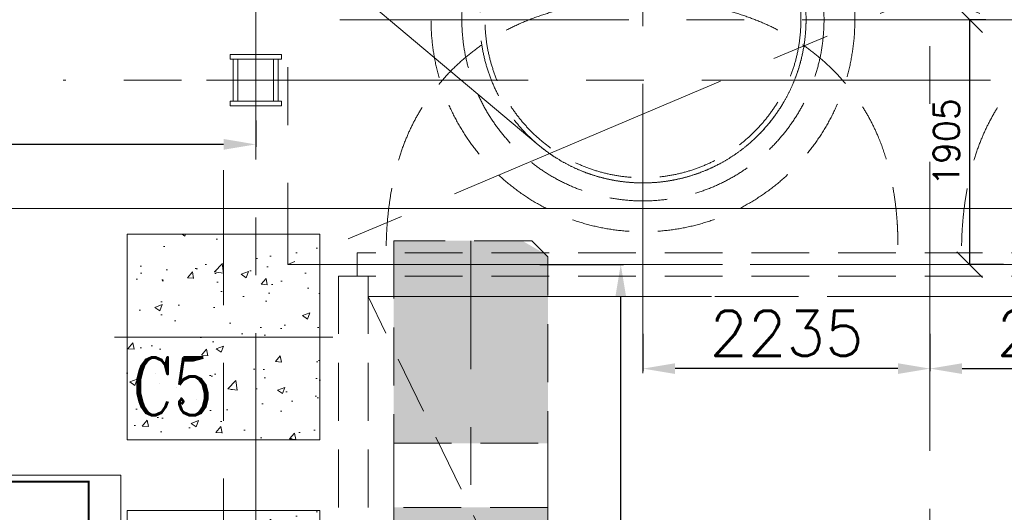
# Model space of a CAD drawing. Header units: inches. Extents: x 0 to 1545919, y 0 to 23143738.
# Tile 90 of 197: x 107952 to 115619, y 158774 to 162607. Entities that reach past the tile are written whole.
import ezdxf

# ---------------------------------------------------------------- set-up
doc = ezdxf.new("R2010")
doc.units = ezdxf.units.IN
doc.header["$LTSCALE"] = 1800
doc.header["$MEASUREMENT"] = 0
for name, pattern in [('CENTER', [2, 1.25, -0.25, 0.25, -0.25]), ('CENTER2', [1.125, 0.75, -0.125, 0.125, -0.125]), ('HIDDEN', [0.375, 0.25, -0.125])]:
    doc.linetypes.add(name, pattern=pattern)
doc.layers.get('0').update_dxf_attribs({"color": 253, "lineweight": 5})
doc.layers.get('Defpoints').update_dxf_attribs({"lineweight": 18})
for name, color, linetype, lineweight in [('AUX COL', 1, 'Continuous', 18), ('CEN', 8, 'CENTER', 18), ('CONCRETE', 145, 'Continuous', 18), ('CWPIPE', 200, 'CENTER', 18), ('DIM', 4, 'Continuous', 18), ('EQUIP', 8, 'HIDDEN', 9), ('GRID', 251, 'CENTER', 18), ('HATCH', 9, 'Continuous', 18), ('HATCH-1', 252, 'Continuous', 9), ('STEEL', 231, 'Continuous', 18), ('TEXT', 3, 'Continuous', 18)]:
    doc.layers.add(name, color=color, linetype=linetype, lineweight=lineweight)
doc.styles.add('ROMANC', font='ROMANC.SHX')
doc.styles.add('ROMANS', font='romans.shx')
doc.linetypes.add('FENCELINE1', pattern='A,0.25,-0.1,[133,ltypeshp.shx,S=0.1,R=0,X=-0.1,Y=0],-0.1,1', length=1.45)
doc.dimstyles.new('HALF', dxfattribs={"dimtxt": 200, "dimasz": 200, "dimexe": 0, "dimexo": 0, "dimgap": 80, "dimtad": 1, "dimdec": 0, "dimzin": 0, "dimdsep": 46, "dimtxsty": 'ROMANS', "dimblk": 'OBLIQUE', "dimcen": 0, "dimclrd": 4, "dimclre": 9, "dimclrt": 256, "dimadec": 0, "dimazin": 0, "dimtfac": 0.09, "dimtdec": 0, "dimtix": 1, "dimtofl": 0, "dimtmove": 0, "dimatfit": 3, "dimldrblk": 'DOT', "dimfxl": 1, "dimtolj": 1, "dimtzin": 0, "dimarcsym": 0})
doc.dimstyles.new('MAIN', dxfattribs={"dimtxt": 350, "dimasz": 250, "dimexe": 20, "dimexo": 20, "dimgap": 100, "dimtad": 1, "dimdec": 0, "dimzin": 0, "dimdsep": 46, "dimtxsty": 'ROMANS', "dimcen": 0.09, "dimclrd": 256, "dimclre": 9, "dimclrt": 256, "dimadec": 0, "dimazin": 0, "dimtfac": 1, "dimtdec": 0, "dimtofl": 0, "dimtmove": 0, "dimatfit": 3, "dimfxl": 0.18, "dimtolj": 1, "dimtzin": 0, "dimarcsym": 0})

# ---------------------------------------------------------------- blocks, each defined once
blk = doc.blocks.new('AUX COLUMNS')
at = {"layer": 'GRID'}
blk.add_line((-134715.4, 68915), (-163537.8, 68915), dxfattribs=at)
blk = doc.blocks.new('A$C72CE6A6A')
at = {"layer": 'CONCRETE'}
h = blk.add_hatch(dxfattribs=at)
h.set_pattern_fill('AR-CONC', color=256, scale=80, style=0)
h.set_pattern_definition([(50, (-375, 2050), (573.808, -50.202), [60, -660]), (355, (-375, 2050), (-111, 601.754), [48, -528]), (100.4514, (-327.2, 2045.8), (462.808, 551.55), [50.992, -560.914]), (46.184, (-375, 2210), (853.79, -132.415), [90, -990]), (96.636, (-303.85, 2199), (747.73, 779.294), [76.49, -841.37]), (351.184, (-375, 2210), (747.73, 779.295), [72, -792]), (21, (-295, 2170), (477.526, -322.095), [60, -660]), (326, (-295, 2170), (194.652, 580.12), [48, -528]), (71.4514, (-255.2, 2143.16), (672.178, 258.024), [50.992, -560.914]), (37.5, (-375, 2050), (9.728, 266.315), [0, -521.6, 0, -536, 0, -530]), (7.5, (-375, 2050), (210.456, 315.529), [0, -305.6, 0, -509.6, 0, -202]), (327.5, (-553.4, 2050), (427.058, -18.044), [0, -200, 0, -624, 0, -828]), (317.5, (-633.4, 2050), (466.549, 80.084), [0, -260, 0, -414.4, 0, -588])])
h.paths.add_polyline_path([(-6250, 6200), (-4750, 6200), (-4750, 7800), (-6250, 7800)])
h = blk.add_hatch(dxfattribs=at)
h.set_pattern_fill('AR-CONC', color=256, scale=80, style=0)
h.set_pattern_definition([(50, (-375, 0), (573.808, -50.202), [60, -660]), (355, (-375, 0), (-111, 601.754), [48, -528]), (100.4514, (-327.2, -4.2), (462.808, 551.55), [50.992, -560.914]), (46.184, (-375, 160), (853.79, -132.415), [90, -990]), (96.636, (-303.85, 149), (747.73, 779.294), [76.49, -841.37]), (351.184, (-375, 160), (747.73, 779.295), [72, -792]), (21, (-295, 120), (477.526, -322.095), [60, -660]), (326, (-295, 120), (194.652, 580.12), [48, -528]), (71.4514, (-255.2, 93.16), (672.178, 258.024), [50.992, -560.914]), (37.5, (-375, 0), (9.728, 266.315), [0, -521.6, 0, -536, 0, -530]), (7.5, (-375, 0), (210.456, 315.529), [0, -305.6, 0, -509.6, 0, -202]), (327.5, (-553.4, 0), (427.058, -18.044), [0, -200, 0, -624, 0, -828]), (317.5, (-633.4, 0), (466.549, 80.084), [0, -260, 0, -414.4, 0, -588])])
h.paths.add_polyline_path([(-6250, 4150), (-4750, 4150), (-4750, 5650), (-6250, 5650)])
blk.add_lwpolyline([(-9950, -5400), (-7350, -8000), (16205, -8000), (16205, 8000), (-7350, 8000), (-9950, 5400), (-24150, 5400), (-24150, -5400)], close=True)
at = {"layer": 'CEN'}
for p, q in [((-5500, 3650), (-5500, 8300)), ((-6350, 7000), (-4650, 7000)), ((-6180, 7000), (-4820, 7000))]:
    blk.add_line(p, q, dxfattribs=at)
at = {"layer": 'CONCRETE'}
for points in [[(-9950, -5300), (-7350, -8000), (16205, -8000), (16205, 8000), (-7350, 8000), (-9950, 5300), (-24150, 5300), (-24150, -5300)], [(-6250, 6200), (-4750, 6200), (-4750, 7800), (-6250, 7800)], [(-6250, 4150), (-4750, 4150), (-4750, 5650), (-6250, 5650)]]:
    blk.add_lwpolyline(points, close=True, dxfattribs=at)
at = {"layer": 'TEXT', "style": 'ROMANC', "width": 0.8}
blk.add_text('C5', height=450, dxfattribs=at).set_placement((-6214.3, 6392.6))
blk = doc.blocks.new('CONDENSER')
at = {"layer": 'CEN'}
for p, q in [((0, 11964.8), (0, -10877.2)), ((-4375, 7315), (4375, 7315))]:
    blk.add_line(p, q, dxfattribs=at)
at = {"layer": 'EQUIP'}
for p, q in [((4460, 7655), (-4460, 7655)), ((-4460, 7655), (-4460, 7475)), ((4460, 7565), (-4460, 7565)), ((-4605, 7475), (-4605, -7475)), ((-4460, 7475), (-4605, 7475)), ((4460, 7475), (-4460, 7475)), ((-4375, 7475), (-4375, -7475)), ((-3358, 5208), (-4375, 7315)), ((4375, 7315), (-4375, 7315))]:
    blk.add_line(p, q, dxfattribs=at)
for radius in [1410, 1270, 1230]:
    blk.add_circle((-2235, 9470), radius, dxfattribs=at)
for points, knots in [([(-2210.6, 9617.7), (-3219.2, 9642.5), (-4204.8, 8834.6), (-4235.6, 7805.8), (-4233.9, 7658.1)], [2597.743538, 2597.743538, 2597.743538, 2597.743538, 4076.905104, 4953.355651, 4953.355651, 4953.355651, 4953.355651]), ([(-2274.7, 9617.6), (-1266.1, 9643.1), (-180.1, 8754), (-252.1, 7656.3), (-252.1, 7656.3)], [2597.743538, 2597.743538, 2597.743538, 2597.743538, 4076.905104, 5192.052949, 5192.052949, 5192.052949, 5192.052949]), ([(2269.4, 9616.4), (1260.8, 9641.2), (275.3, 8833.3), (244.5, 7804.5), (246.2, 7656.8)], [2597.743538, 2597.743538, 2597.743538, 2597.743538, 4076.905104, 4953.355651, 4953.355651, 4953.355651, 4953.355651])]:
    blk.add_open_spline(points, degree=3, knots=knots, dxfattribs=at)
blk = doc.blocks.new('*D951')
at = {"layer": 'Defpoints', "color": 0, "transparency": 16777216}
for p in [(115040, 160182.3), (117275, 160182.3), (117275, 159892.1)]:
    blk.add_point(p, dxfattribs=at)
at = {"layer": 'DIM', "color": 9, "lineweight": -2, "transparency": 16777216}
for p, q in [((115040, 160162.3), (115040, 159872.1)), ((117275, 160162.3), (117275, 159872.1))]:
    blk.add_line(p, q, dxfattribs=at)
at = {"layer": 'DIM', "lineweight": -2, "transparency": 16777216}
blk.add_line((115290, 159892.1), (117025, 159892.1), dxfattribs=at)
at = {"layer": 'DIM', "transparency": 16777216}
for points in [[(115290, 159933.8), (115290, 159850.5), (115040, 159892.1)], [(117025, 159933.8), (117025, 159850.5), (117275, 159892.1)]]:
    blk.add_solid(points, dxfattribs=at)
at = {"layer": 'DIM', "transparency": 16777216, "insert": (116157.5, 160167.1), "char_height": 350, "attachment_point": 5, "style": 'ROMANS'}
blk.add_mtext('\\A1;2235', dxfattribs=at)
blk = doc.blocks.new('*D962')
at = {"layer": 'Defpoints', "color": 0, "transparency": 16777216}
for p in [(112805, 160182.3), (115040, 160182.3), (112805, 159892.1)]:
    blk.add_point(p, dxfattribs=at)
at = {"layer": 'DIM', "color": 9, "lineweight": -2, "transparency": 16777216}
for p, q in [((112805, 160162.3), (112805, 159872.1)), ((115040, 160162.3), (115040, 159872.1))]:
    blk.add_line(p, q, dxfattribs=at)
at = {"layer": 'DIM', "lineweight": -2, "transparency": 16777216}
blk.add_line((114790, 159892.1), (113055, 159892.1), dxfattribs=at)
at = {"layer": 'DIM', "transparency": 16777216}
for points in [[(113055, 159933.8), (113055, 159850.5), (112805, 159892.1)], [(114790, 159933.8), (114790, 159850.5), (115040, 159892.1)]]:
    blk.add_solid(points, dxfattribs=at)
at = {"layer": 'DIM', "transparency": 16777216, "insert": (113922.5, 160167.1), "char_height": 350, "attachment_point": 5, "style": 'ROMANS'}
blk.add_mtext('\\A1;2235', dxfattribs=at)
blk = doc.blocks.new('*D966')
at = {"layer": 'Defpoints', "color": 0, "transparency": 16777216}
for p in [(109790, 161841.9), (102237, 161637), (102237, 161050.4)]:
    blk.add_point(p, dxfattribs=at)
at = {"layer": 'DIM', "color": 9, "lineweight": -2, "transparency": 16777216}
for p, q in [((109790, 161821.9), (109790, 161617)), ((102237, 161070.4), (102237, 161657))]:
    blk.add_line(p, q, dxfattribs=at)
at = {"layer": 'DIM', "lineweight": -2, "transparency": 16777216}
blk.add_line((109540, 161637), (102487, 161637), dxfattribs=at)
at = {"layer": 'DIM', "transparency": 16777216}
for points in [[(102487, 161678.7), (102487, 161595.4), (102237, 161637)], [(109540, 161678.7), (109540, 161595.4), (109790, 161637)]]:
    blk.add_solid(points, dxfattribs=at)
at = {"layer": 'DIM', "transparency": 16777216, "insert": (106013.5, 161912), "char_height": 350, "attachment_point": 5, "style": 'ROMANS'}
blk.add_mtext('\\A1;7553', dxfattribs=at)
blk = doc.blocks.new('*D967')
at = {"layer": 'Defpoints', "color": 0, "transparency": 16777216}
for p in [(111752.8, 166121.5), (112805, 165264.8), (111367.1, 163813.6), (112805, 162607), (112805, 159856.8)]:
    blk.add_point(p, dxfattribs=at)
at = {"layer": 'DIM', "color": 9, "lineweight": -2, "transparency": 16777216}
for p, q in [((112805, 165284.8), (112805, 166295.7)), ((111351.8, 163826.4), (109979.4, 164978))]:
    blk.add_line(p, q, dxfattribs=at)
at = {"layer": 'DIM', "lineweight": -2, "transparency": 16777216}
blk.add_arc((112805, 162607), 3668.6, 93.9052, 136.0948, dxfattribs=at)
at = {"layer": 'DIM', "transparency": 16777216}
for points in [[(112553.7, 166308.8), (112556.6, 166225.5), (112805, 166275.7)], [(110192.8, 165123.3), (110130.8, 165179), (109994.7, 164965.2)]]:
    blk.add_solid(points, dxfattribs=at)
at = {"layer": 'DIM', "transparency": 16777216, "insert": (111138.4, 166181.2), "char_height": 350, "attachment_point": 5, "rotation": 25, "style": 'ROMANS'}
blk.add_mtext('\\A1;50°', dxfattribs=at)
blk = doc.blocks.new('_Oblique')
at = {"color": 0, "linetype": 'ByBlock', "lineweight": -2}
blk.add_line((-0.5, -0.5), (0.5, 0.5), dxfattribs=at)
blk = doc.blocks.new('*D969')
at = {"layer": 'Defpoints', "color": 0, "transparency": 16777216}
for p in [(115475.4, 162607), (115348.1, 160702), (115612.4, 160702)]:
    blk.add_point(p, dxfattribs=at)
at = {"layer": 'DIM', "color": 9, "lineweight": -2, "transparency": 16777216}
for p, q in [((115475.4, 162607), (115348.1, 162607)), ((115612.4, 160702), (115348.1, 160702))]:
    blk.add_line(p, q, dxfattribs=at)
at = {"layer": 'DIM', "color": 4, "lineweight": -2, "transparency": 16777216}
blk.add_line((115348.1, 162607), (115348.1, 160702), dxfattribs=at)
at = {"layer": 'DIM', "color": 4, "lineweight": -2, "transparency": 16777216, "xscale": 200, "yscale": 200, "zscale": 200}
for p, rotation in [((115348.1, 162607), 90), ((115348.1, 160702), 270)]:
    blk.add_blockref('_Oblique', p, dxfattribs=dict(at, rotation=rotation))
at = {"layer": 'DIM', "transparency": 16777216, "insert": (115168.1, 161654.5), "char_height": 200, "attachment_point": 5, "rotation": 90, "style": 'ROMANS'}
blk.add_mtext('\\A1;1905', dxfattribs=at)
blk = doc.blocks.new('_Dot')
at = {"color": 0, "linetype": 'ByBlock', "lineweight": -2}
blk.add_line((-0.5, 0), (-1, 0), dxfattribs=at)
at = {"color": 0, "linetype": 'ByBlock', "const_width": 0.5}
blk.add_lwpolyline([(-0.25, 0, 1), (0.25, 0, 1)], format="xyb", close=True, dxfattribs=at)
blk = doc.blocks.new('CW-PIT')
at = {"layer": 'HATCH-1'}
h = blk.add_hatch(dxfattribs=at)
h.set_pattern_fill('AR-CONC', color=256, scale=100, style=0)
h.paths.add_polyline_path([(-3575, 7750), (-4175, 7750), (-4175, 6175), (-3575, 6175)])
h.paths.add_polyline_path([(-3175, 7750), (-3575, 7750), (-3575, 6175), (-2975, 6175), (-2975, 7634.5)])
h.paths.add_polyline_path([(-3575, 5675), (-4175, 5675), (-4175, 3400), (-3575, 3400)])
h.paths.add_polyline_path([(-2975, 5675), (-3575, 5675), (-3575, 3400), (-2975, 3400)])
h.paths.add_polyline_path([(-3575, 2600), (-4175, 2600), (-4175, 1500), (-3575, 1500)])
h.paths.add_polyline_path([(-2975, 2600), (-3575, 2600), (-3575, 1500), (-2975, 1500)])
h.paths.add_polyline_path([(-3575, 900), (-4175, 900), (-4175, -1638), (-3575, -1638)])
h.paths.add_polyline_path([(-2975, 900), (-3575, 900), (-3575, -1638), (-2975, -1638)])
h.paths.add_polyline_path([(-3575, -3498.2), (-4175, -3498.2), (-4175, -5675), (-3575, -5675)])
h.paths.add_polyline_path([(-2975, -3498.2), (-3575, -3498.2), (-3575, -5675), (-2975, -5675)])
h.paths.add_polyline_path([(-3575, -6175), (-4175, -6175), (-4175, -7650), (-3575, -7650)])
h.paths.add_polyline_path([(-2975, -6175), (-3575, -6175), (-3575, -7650), (-3175, -7650), (-2975, -7534.5)])
h.paths.add_polyline_path([(-3575, -2438), (-4175, -2438), (-4175, -2748.2), (-3575, -2748.2)])
h.paths.add_polyline_path([(-2975, -2438), (-3575, -2438), (-3575, -2748.2), (-2975, -2748.2)])
h.paths.add_polyline_path([(3575, -5375), (2975, -5375), (2975, -7534.5), (3175, -7650), (3575, -7650)])
h.paths.add_polyline_path([(4175, -5375), (3575, -5375), (3575, -7650), (4175, -7650)])
h.paths.add_polyline_path([(3575, 1750), (2975, 1750), (2975, -4875), (3575, -4875)])
h.paths.add_polyline_path([(4175, 1750), (3575, 1750), (3575, -4875), (4175, -4875)])
h.paths.add_polyline_path([(3575, 4875), (2975, 4875), (2975, 2050), (3575, 2050)])
h.paths.add_polyline_path([(4175, 4875), (3575, 4875), (3575, 2050), (4175, 2050)])
h.paths.add_polyline_path([(3575, 7750), (3175, 7750), (2975, 7634.5), (2975, 5375), (3575, 5375)])
h.paths.add_polyline_path([(4175, 7750), (3575, 7750), (3575, 5375), (4175, 5375)])
at = {"layer": 'CEN'}
blk.add_line((-3575, -7650), (-3575, 7750), dxfattribs=at)
at = {"layer": 'CONCRETE', "linetype": 'HIDDEN'}
blk.add_lwpolyline([(-3100, -7650), (-2975, -7525), (-2975, 7625), (-3100, 7750), (-4175, 7750), (-4175, -7650), (-3100, -7650)], dxfattribs=at)
blk.add_lwpolyline([(-4175, 6175), (-2975, 6175), (-2975, 5675), (-4175, 5675)], close=True, dxfattribs=at)
blk = doc.blocks.new('*D973')
at = {"layer": 'Defpoints', "color": 0, "transparency": 16777216}
for p in [(112805, 160182.3), (115040, 160182.3), (112805, 159892.1)]:
    blk.add_point(p, dxfattribs=at)
at = {"layer": 'DIM', "color": 9, "lineweight": -2, "transparency": 16777216}
for p, q in [((112805, 160162.3), (112805, 159872.1)), ((115040, 160162.3), (115040, 159872.1))]:
    blk.add_line(p, q, dxfattribs=at)
at = {"layer": 'DIM', "lineweight": -2, "transparency": 16777216}
blk.add_line((114790, 159892.1), (113055, 159892.1), dxfattribs=at)
at = {"layer": 'DIM', "transparency": 16777216}
for points in [[(113055, 159933.8), (113055, 159850.5), (112805, 159892.1)], [(114790, 159933.8), (114790, 159850.5), (115040, 159892.1)]]:
    blk.add_solid(points, dxfattribs=at)
at = {"layer": 'DIM', "transparency": 16777216, "insert": (113922.5, 160167.1), "char_height": 350, "attachment_point": 5, "style": 'ROMANS'}
blk.add_mtext('\\A1;2235', dxfattribs=at)
blk = doc.blocks.new('A$C3D7F7A9A')
at = {"layer": 'STEEL', "linetype": 'FENCELINE1', "ltscale": 0.25}
for p, q in [((-16075, 5925), (-6300, 5925)), ((-6300, 5925), (-6300, 5225))]:
    blk.add_line(p, q, dxfattribs=at)
at = {"layer": 'STEEL', "const_width": 15}
blk.add_lwpolyline([(-16075, 5875), (-6550, 5875), (-6550, 5175)], dxfattribs=at)
blk = doc.blocks.new('A$C6DAA01F0')
at = {"color": 2, "linetype": 'CENTER2', "ltscale": 0.15}
for p, q in [((0, -200), (0, 200)), ((-175, 0), (175, 0))]:
    blk.add_line(p, q, dxfattribs=at)
at = {"layer": 'AUX COL'}
for p, q in [((-175, -164), (-175, 164)), ((-139, -164), (-139, 164)), ((139, -164), (139, 164)), ((175, -164), (175, 164))]:
    blk.add_line(p, q, dxfattribs=at)
for points in [[(-200, 200), (200, 200), (200, 164), (-200, 164)], [(-200, -164), (200, -164), (200, -200), (-200, -200)]]:
    blk.add_lwpolyline(points, close=True, dxfattribs=at)
blk = doc.blocks.new('*D723')
at = {"layer": 'Defpoints', "color": 0, "transparency": 16777216}
for p in [(111981.8, 160702), (112632.3, 160702), (111773.2, 153137)]:
    blk.add_point(p, dxfattribs=at)
at = {"layer": 'DIM', "color": 9, "lineweight": -2, "transparency": 16777216}
for p, q in [((112001.8, 160702), (112652.3, 160702)), ((111793.2, 153137), (112652.3, 153137))]:
    blk.add_line(p, q, dxfattribs=at)
at = {"layer": 'DIM', "lineweight": -2, "transparency": 16777216}
blk.add_line((112632.3, 153387), (112632.3, 160452), dxfattribs=at)
at = {"layer": 'DIM', "transparency": 16777216}
for points in [[(112590.6, 160452), (112674, 160452), (112632.3, 160702)], [(112590.6, 153387), (112674, 153387), (112632.3, 153137)]]:
    blk.add_solid(points, dxfattribs=at)
at = {"layer": 'DIM', "transparency": 16777216, "insert": (112357.3, 155943.6), "char_height": 350, "attachment_point": 5, "rotation": 90, "style": 'ROMANS'}
blk.add_mtext('\\A1;7565', dxfattribs=at)

msp = doc.modelspace()

# ---------------------------------------------------------------- linework, layer by layer
at = {"layer": 'CEN'}
for p, q in [((120040.003, 164937.047), (110040.003, 160702.047)), ((110040.003, 164937.047), (120040.003, 160702.047)), ((112805.003, 159856.849), (112805.003, 164143.968)), ((110444.354, 162607.047), (119067.954, 162607.047))]:
    msp.add_line(p, q, dxfattribs=at)
msp.add_lwpolyline([(110040.003, 160702.047), (120040.003, 160702.047), (120040.003, 164937.047), (110040.003, 164937.047)], close=True, dxfattribs=at)
at = {"layer": 'CWPIPE', "ltscale": 10}
msp.add_lwpolyline([(112185.009, 164785.15), (110552.329, 162839.397), (111988.662, 161634.171, 1), (113621.343, 163579.923)], format="xyb", close=True, dxfattribs=at)
at = {"layer": 'DIM'}
msp.add_line((109930.269, 162137.047), (109407.639, 162137.047), dxfattribs=at)
at = {"layer": 'EQUIP'}
msp.add_circle((112805.003, 162607.047), 1650, dxfattribs=at)
at = {"layer": 'GRID'}
msp.add_line((109790.003, 121918.052), (109790.003, 185637.047), dxfattribs=at)

# ---------------------------------------------------------------- block references
at = {"linetype": 'HIDDEN'}
msp.add_blockref('CW-PIT', (115040.003, 153137.047), dxfattribs=at)
at = {"layer": 'AUX COL'}
msp.add_blockref('AUX COLUMNS', (271827.812, 93222.023), dxfattribs=at)
at = {"layer": 'DIM'}
msp.add_blockref('A$C6DAA01F0', (109790.003, 162137.047), dxfattribs=at)
at = {"layer": 'EQUIP'}
msp.add_blockref('A$C72CE6A6A', (115040.003, 153137.047), dxfattribs=at)
at = {"layer": 'HATCH'}
msp.add_blockref('CONDENSER', (115040.003, 153137.047), dxfattribs=at)
at = {"layer": 'STEEL'}
msp.add_blockref('A$C3D7F7A9A', (115040.003, 153137.047), dxfattribs=at)

# ---------------------------------------------------------------- dimensions: what is measured, and where the dimension line sits
at = {"layer": 'DIM'}
dim = msp.add_angular_dim_2l(base=(111752.83, 166121.549), line1=((112805.003, 159856.849), (112805.003, 165264.84)), line2=((112805.003, 162607.047), (111367.137, 163813.559)), dimstyle='MAIN', dxfattribs=at)
dim.commit()
dim.dimension.update_dxf_attribs({"geometry": '*D967', "text_midpoint": (111138.355, 166181.183)})
for base, p1, p2, angle, dimstyle, picture, middle in [((115348.14, 160702.047), (115475.357, 162607.047), (115612.382, 160702.047), 90, 'HALF', '*D969', (115168.14, 161654.547)), ((102237.032, 161637.047), (109790.003, 161841.928), (102237.032, 161050.368), 180, 'MAIN', '*D966', (106013.517, 161912.047)), ((112805.003, 159892.145), (115040.003, 160182.283), (112805.003, 160182.283), 180, 'MAIN', '*D962', (113922.503, 160167.145)), ((112805.003, 159892.145), (115040.003, 160182.283), (112805.003, 160182.283), 180, 'MAIN', '*D973', (113922.503, 160167.145))]:
    dim = msp.add_linear_dim(base=base, p1=p1, p2=p2, angle=angle, dimstyle=dimstyle, override={"dimtmove": 0}, dxfattribs=at)
    dim.commit()
    dim.dimension.update_dxf_attribs({"geometry": picture, "text_midpoint": middle})
dim = msp.add_linear_dim(base=(112632.309, 160702.047), p1=(111773.239, 153137.047), p2=(111981.818, 160702.047), angle=270, dimstyle='MAIN', override={"dimtmove": 0}, dxfattribs=at)
dim.commit()
dim.dimension.update_dxf_attribs({"geometry": '*D723', "text_midpoint": (112632.309, 155943.578), "dimtype": 160})
dim = msp.add_linear_dim(base=(117275.003, 159892.145), p1=(115040.003, 160182.283), p2=(117275.003, 160182.283), dimstyle='MAIN', override={"dimtmove": 0}, dxfattribs=at)
dim.commit()
dim.dimension.update_dxf_attribs({"geometry": '*D951', "text_midpoint": (116157.503, 160167.145)})

doc.saveas('drawing.dxf')
